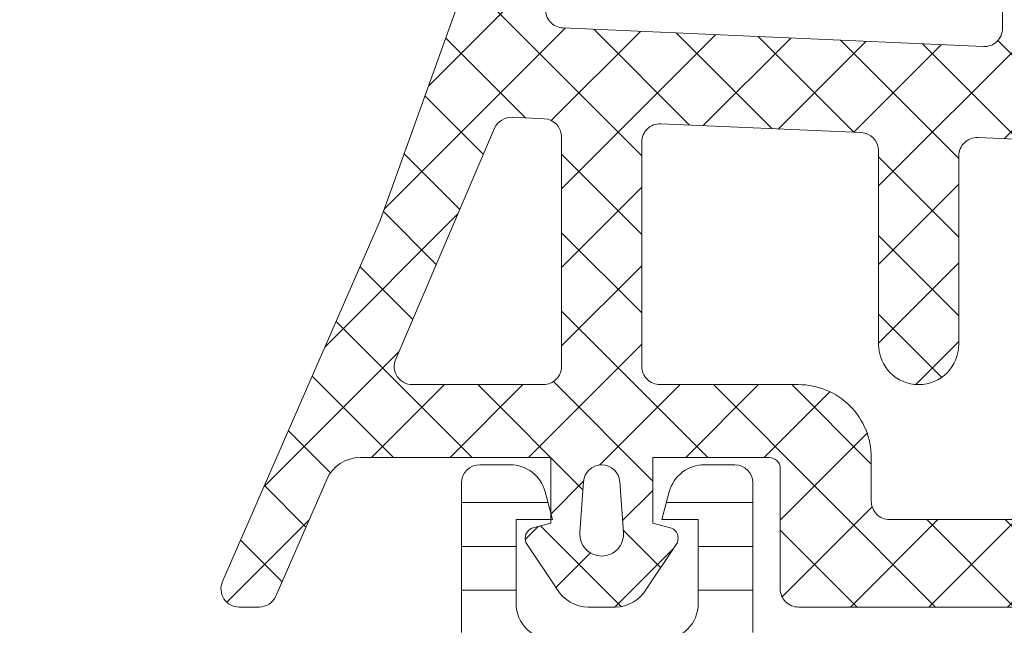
# Model space of a CAD drawing. Header units: millimetres. Extents: x 213386 to 459888, y 74252 to 208052.
# Tile 253 of 256: x 373054 to 373081, y 195668 to 195685. Entities that reach past the tile are written whole.
import ezdxf

# ---------------------------------------------------------------- set-up
doc = ezdxf.new("R2010")
doc.units = ezdxf.units.MM
doc.layers.get('Defpoints').update_dxf_attribs({"color": 255, "lineweight": 0})
doc.layers.add('FASÁDA DETAILNÍ', color=255, linetype='Continuous', lineweight=0)
doc.layers.add('NOVA', color=255, linetype='Continuous', lineweight=0)
doc.styles.add('CS-ROMANS', font='romans.shx', dxfattribs={"width": 0.75, "oblique": 5})
doc.dimstyles.new('A_KÓTA_50', dxfattribs={"dimtxt": 110, "dimasz": 2, "dimexe": 100, "dimexo": 1500, "dimgap": 40, "dimtad": 1, "dimrnd": 1, "dimdsep": 46, "dimtxsty": 'CS-ROMANS', "dimblk": 'KOT_CARA20', "dimcen": 45, "dimse1": 1, "dimse2": 1, "dimclrd": 256, "dimclre": 256, "dimclrt": 256, "dimadec": 0, "dimazin": 0, "dimtfac": 1, "dimtix": 1, "dimtmove": 2, "dimatfit": 3, "dimldrblk": 'OBLIQUE', "dimfxl": 100, "dimtolj": 1, "dimarcsym": 0})
pattern_1 = [(135, (0, 0), (-1.077630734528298, -1.077630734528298), []), (225, (0, 0), (1.077630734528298, -1.077630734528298), [])]

# ---------------------------------------------------------------- blocks, each defined once
blk = doc.blocks.new('A$C29162560')
at = {"layer": 'FASÁDA DETAILNÍ'}
h = blk.add_hatch(dxfattribs=at)
h.set_pattern_fill('ANSI37', color=256, scale=0.48, angle=90, style=0)
h.set_pattern_definition(pattern_1)
edge = h.paths.add_edge_path(flags=16)
edge.add_line((-906.2193588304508, -6260.164384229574), (-906.1196148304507, -6261.557238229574))
edge.add_arc((-906.7180817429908, -6261.600095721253), 0.5999995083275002, -90.00000835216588, 4.096080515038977, ccw=False)
edge.add_arc((-906.7180819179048, -6261.600095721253), 0.5999995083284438, 175.9039194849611, 270.0000083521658, ccw=False)
edge.add_line((-907.3165488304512, -6261.55723822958), (-907.2168048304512, -6260.16438422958))
edge.add_arc((-906.7180818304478, -6260.200098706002), 0.500000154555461, 4.096064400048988, 175.9039355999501, ccw=False)
edge = h.paths.add_edge_path(flags=16)
edge.add_arc((-908.3180784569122, -6257.000090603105), 0.4999996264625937, -90.00004280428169, 4.28042947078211e-05, ccw=False)
edge.add_line((-908.3180788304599, -6257.500090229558), (-911.9117638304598, -6257.500090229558))
edge.add_arc((-911.9117638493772, -6257.000089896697), 0.5000003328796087, 156.7819733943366, 270.0000021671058, ccw=False)
edge.add_line((-912.3712698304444, -6256.802974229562), (-909.6553918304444, -6250.471872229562))
edge.add_arc((-909.1958864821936, -6250.668988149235), 0.4999998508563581, 87.49988936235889, 156.7819182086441, ccw=False)
edge.add_line((-909.1740758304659, -6250.169464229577), (-908.2962688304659, -6250.207790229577))
edge.add_arc((-908.3180783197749, -6250.707313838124), 0.4999994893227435, -4.4856929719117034e-05, 87.50002088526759, ccw=False)
edge.add_line((-907.8180788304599, -6250.70731422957), (-907.8180788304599, -6257.000090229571))
edge = h.paths.add_edge_path(flags=16)
edge.add_line((-882.7641598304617, -6251.59192822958), (-878.6154898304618, -6260.488781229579))
edge.add_arc((-879.0686435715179, -6260.700090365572), 0.4999998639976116, -90.00002967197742, 25.000007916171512, ccw=False)
edge.add_line((-879.0686438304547, -6261.200090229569), (-888.4180788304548, -6261.200090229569))
edge.add_arc((-888.4180792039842, -6260.700090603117), 0.49999962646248, 179.9999571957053, 270.0000428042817, ccw=False)
edge.add_line((-888.9180788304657, -6260.700090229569), (-888.9180788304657, -6251.576167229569))
edge.add_arc((-888.4180787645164, -6251.576167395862), 0.5000000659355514, 87.49997275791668, 179.999980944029, ccw=False)
edge.add_line((-888.39626883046, -6251.076643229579), (-883.1955048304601, -6251.303713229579))
edge.add_arc((-883.2173145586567, -6251.803238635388), 0.500001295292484, 25.000091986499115, 87.50000252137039, ccw=False)
edge = h.paths.add_edge_path(flags=16)
edge.add_arc((-891.6180784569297, -6260.700090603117), 0.4999996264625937, -90.00004280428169, 4.28042947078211e-05, ccw=False)
edge.add_line((-891.6180788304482, -6261.200090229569), (-898.8180788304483, -6261.200090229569))
edge.add_arc((-898.8180792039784, -6260.700090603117), 0.49999962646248, 179.9999571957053, 270.0000428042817, ccw=False)
edge.add_line((-899.3180788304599, -6260.700090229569), (-899.3180788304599, -6259.50009022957))
edge.add_arc((-901.3180773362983, -6259.500088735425), 1.999998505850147, 359.9999571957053, 450.0000428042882)
edge.add_line((-901.3180788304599, -6257.500090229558), (-905.1180788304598, -6257.500090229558))
edge.add_arc((-905.1180792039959, -6257.000090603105), 0.49999962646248, 179.9999571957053, 270.0000428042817, ccw=False)
edge.add_line((-905.6180788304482, -6257.000090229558), (-905.6180788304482, -6250.847029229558))
edge.add_arc((-905.118078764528, -6250.847029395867), 0.5000000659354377, 87.49997275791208, 179.9999809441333, ccw=False)
edge.add_line((-905.0962688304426, -6250.347505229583), (-899.5962688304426, -6250.587640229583))
edge.add_arc((-899.6180783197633, -6251.087163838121), 0.4999994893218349, -4.4857033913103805e-05, 87.50002088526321, ccw=False)
edge.add_line((-899.1180788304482, -6251.087164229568), (-899.1180788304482, -6256.400090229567))
edge.add_arc((-898.0180788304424, -6256.400090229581), 1.100000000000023, 180, 360)
edge.add_line((-896.9180788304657, -6256.400090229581), (-896.9180788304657, -6251.226879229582))
edge.add_arc((-896.4180787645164, -6251.226879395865), 0.5000000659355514, 87.49997275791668, 179.999980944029, ccw=False)
edge.add_line((-896.39626883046, -6250.727355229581), (-891.5962688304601, -6250.93692822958))
edge.add_arc((-891.6180783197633, -6251.436451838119), 0.4999994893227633, -4.4857033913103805e-05, 87.50002088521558, ccw=False)
edge.add_line((-891.1180788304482, -6251.436452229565), (-891.1180788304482, -6260.700090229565))
edge = h.paths.add_edge_path()
edge.add_line((-876.4050258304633, -6259.313633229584), (-880.5028748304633, -6250.525767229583))
edge.add_ellipse((-883.2218001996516, -6251.793624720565), major_axis=(-3.000002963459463, 0), ratio=1, start_angle=205.0000306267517, end_angle=267.4999411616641)
edge.add_line((-883.0909388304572, -6248.796477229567), (-883.7398888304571, -6248.768143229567))
edge.add_ellipse((-883.718079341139, -6248.268619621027), major_axis=(-0.4999994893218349, 0), ratio=1, start_angle=-4.4857033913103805e-05, end_angle=87.50002088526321, ccw=False)
edge.add_line((-884.218078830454, -6248.268619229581), (-884.218078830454, -6247.300090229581))
edge.add_ellipse((-884.3180787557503, -6247.300090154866), major_axis=(-0.09999992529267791, 0), ratio=1, start_angle=179.9999571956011, end_angle=270.0000428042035)
edge.add_line((-884.3180788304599, -6247.200090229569), (-884.9180788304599, -6247.200090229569))
edge.add_ellipse((-884.9180789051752, -6247.300090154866), major_axis=(-0.09999992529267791, 0), ratio=1, start_angle=-90.00004280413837, end_angle=4.280439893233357e-05)
edge.add_line((-885.0180788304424, -6247.300090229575), (-885.0180788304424, -6248.203128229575))
edge.add_ellipse((-885.5180788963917, -6248.203128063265), major_axis=(-0.5000000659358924, 0), ratio=1, start_angle=87.49997275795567, end_angle=179.9999809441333, ccw=False)
edge.add_line((-885.539888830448, -6248.702652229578), (-894.4401828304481, -6248.308814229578))
edge.add_ellipse((-894.4180787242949, -6247.80930295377), major_axis=(-0.5000001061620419, 0), ratio=1, start_angle=-8.298705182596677e-05, end_angle=87.46623077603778, ccw=False)
edge.add_line((-894.9180788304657, -6247.80930222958), (-894.9180788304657, -6247.200090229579))
edge.add_ellipse((-895.0180787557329, -6247.20009015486), major_axis=(-0.09999992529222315, 0), ratio=1, start_angle=179.9999571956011, end_angle=270.000042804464)
edge.add_line((-895.0180788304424, -6247.100090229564), (-895.6180788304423, -6247.100090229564))
edge.add_ellipse((-895.6180789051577, -6247.20009015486), major_axis=(-0.09999992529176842, 0), ratio=1, start_angle=-90.00004280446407, end_angle=4.280439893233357e-05)
edge.add_line((-895.718078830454, -6247.200090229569), (-895.718078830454, -6247.72965222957))
edge.add_ellipse((-896.218079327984, -6247.729652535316), major_axis=(-0.5000004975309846, 0), ratio=1, start_angle=87.46630200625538, end_angle=180.0000350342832, ccw=False)
edge.add_line((-896.2401828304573, -6248.22916422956), (-907.7804078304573, -6247.718508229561))
edge.add_ellipse((-907.7585982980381, -6247.218983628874), major_axis=(-0.5000004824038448, 0), ratio=1, start_angle=-3.2170573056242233, end_angle=87.50002091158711, ccw=False)
edge.add_line((-908.2578108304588, -6247.190924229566), (-907.9692478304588, -6242.057181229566))
edge.add_ellipse((-907.5588298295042, -6242.172736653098), major_axis=(-0.4263754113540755, 0), ratio=1, start_angle=200.7589723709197, end_angle=344.275145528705, ccw=False)
edge.add_line((-907.1601348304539, -6242.021613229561), (-907.161374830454, -6242.25421622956))
edge.add_line((-907.1613748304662, -6242.254216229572), (-907.4595128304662, -6244.136795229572))
edge.add_line((-907.45951283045, -6244.13679522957), (-907.0590868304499, -6246.98608022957))
edge.add_ellipse((-906.762006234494, -6246.944329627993), major_axis=(-0.2999999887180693, 0), ratio=1, start_angle=7.999744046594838, end_angle=124.5977463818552)
edge.add_ellipse((-908.2951196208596, -6244.721758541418), major_axis=(-3.000047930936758, 0), ratio=1, start_angle=124.5976412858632, end_angle=198.0084245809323)
edge.add_line((-905.4420408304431, -6243.794273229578), (-906.0756168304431, -6241.539382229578))
edge.add_ellipse((-906.8508293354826, -6241.70031177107), major_axis=(-0.7917403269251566, 0), ratio=1, start_angle=191.7276897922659, end_angle=263.2016537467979)
edge.add_line((-906.7571068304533, -6240.914138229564), (-907.8153168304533, -6240.912917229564))
edge.add_ellipse((-907.6861925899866, -6242.092003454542), major_axis=(-1.186135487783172, 0), ratio=1, start_angle=276.249678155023, end_angle=341.3444235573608)
edge.add_line((-908.810006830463, -6241.712584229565), (-909.904339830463, -6244.953924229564))
edge.add_line((-909.9043398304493, -6244.953924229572), (-912.7941178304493, -6253.003719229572))
edge.add_line((-912.7941178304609, -6253.003719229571), (-917.1269268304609, -6262.901596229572))
edge.add_ellipse((-916.6679178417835, -6263.099866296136), major_axis=(-0.5000002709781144, 0), ratio=1, start_angle=-23.3620494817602, end_angle=89.93342362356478)
edge.add_line((-916.6684988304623, -6263.599866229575), (-916.1217978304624, -6263.600501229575))
edge.add_ellipse((-916.1212175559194, -6263.100501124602), major_axis=(-0.50000044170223, 0), ratio=1, start_angle=89.93350548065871, end_angle=156.0791754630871)
edge.add_line((-915.6641638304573, -6263.303238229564), (-914.2624078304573, -6260.099235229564))
edge.add_ellipse((-913.3462667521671, -6260.500089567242), major_axis=(-0.9999993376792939, 0), ratio=1, start_angle=269.99994718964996, end_angle=336.36838527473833, ccw=False)
edge.add_line((-913.3462658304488, -6259.500090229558), (-908.1183238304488, -6259.500090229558))
edge.add_line((-908.1183238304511, -6259.500090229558), (-908.1183148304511, -6261.299569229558))
edge.add_line((-908.1183148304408, -6261.299569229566), (-908.6331158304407, -6261.437511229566))
edge.add_ellipse((-908.5183505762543, -6261.714665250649), major_axis=(-0.2999756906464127, 0), ratio=1, start_angle=-67.50629973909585, end_angle=22.50356669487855)
edge.add_line((-908.7954848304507, -6261.829478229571), (-907.9463178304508, -6263.09960522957))
edge.add_ellipse((-907.0804536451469, -6262.599884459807), major_axis=(-0.9997207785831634, 0), ratio=1, start_angle=29.99076069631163, end_angle=90.00761184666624)
edge.add_line((-907.0803208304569, -6263.599605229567), (-906.3559598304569, -6263.599574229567))
edge.add_ellipse((-906.3561678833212, -6262.59983639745), major_axis=(-0.9997378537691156, 0), ratio=1, start_angle=90.01192367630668, end_angle=150.0086750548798)
edge.add_line((-905.4902938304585, -6263.099574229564), (-904.6411268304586, -6261.829478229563))
edge.add_ellipse((-904.9182743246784, -6261.714666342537), major_axis=(-0.2999875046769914, 0), ratio=1, start_angle=157.4975938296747, end_angle=247.5013961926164)
edge.add_line((-904.803480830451, -6261.437511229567), (-905.318296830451, -6261.299539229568))
edge.add_line((-905.3182968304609, -6261.299539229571), (-905.3183048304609, -6259.500090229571))
edge.add_line((-905.3183048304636, -6259.500090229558), (-902.1180778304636, -6259.500090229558))
edge.add_ellipse((-902.1180776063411, -6259.800090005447), major_axis=(-0.2999997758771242, 0), ratio=1, start_angle=179.9999571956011, end_angle=270.0000428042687, ccw=False)
edge.add_line((-901.8180778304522, -6259.800090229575), (-901.8180778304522, -6263.100086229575))
edge.add_ellipse((-901.3180782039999, -6263.10008660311), major_axis=(-0.4999996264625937, 0), ratio=1, start_angle=-4.280429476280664e-05, end_angle=90.00004280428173)
edge.add_line((-901.3180778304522, -6263.600086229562), (-874.4204558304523, -6263.600086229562))
edge.add_line((-874.4204558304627, -6263.600086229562), (-873.5253378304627, -6262.049694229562))
edge.add_ellipse((-873.9583503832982, -6261.799694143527), major_axis=(-0.4999999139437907, 0), ratio=1, start_angle=149.999982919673, end_angle=269.9999366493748)
edge.add_line((-873.9583498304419, -6261.299694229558), (-873.9583498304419, -6259.602323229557))
edge.add_line((-873.9583498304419, -6259.60232322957), (-875.9518718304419, -6259.60232322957))
edge.add_ellipse((-875.951872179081, -6259.102322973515), major_axis=(-0.5000002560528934, 0), ratio=1, start_angle=25.0001285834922, end_angle=90.00003995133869, ccw=False)
h = blk.add_hatch(dxfattribs=at)
h.set_pattern_fill('ANSI37', color=256, scale=0.48, angle=90, style=0)
h.set_pattern_definition(pattern_1)
edge = h.paths.add_edge_path(flags=16)
edge.add_line((-906.2193588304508, -6260.164384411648), (-906.1196148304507, -6261.557238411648))
edge.add_arc((-906.7180817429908, -6261.600095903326), 0.5999995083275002, -90.00000835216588, 4.096080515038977, ccw=False)
edge.add_arc((-906.7180819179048, -6261.600095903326), 0.5999995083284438, 175.9039194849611, 270.0000083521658, ccw=False)
edge.add_line((-907.3165488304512, -6261.557238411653), (-907.2168048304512, -6260.164384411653))
edge.add_arc((-906.7180818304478, -6260.200098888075), 0.500000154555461, 4.096064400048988, 175.9039355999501, ccw=False)
edge = h.paths.add_edge_path(flags=16)
edge.add_arc((-908.3180784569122, -6257.000090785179), 0.4999996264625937, -90.00004280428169, 4.28042947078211e-05, ccw=False)
edge.add_line((-908.3180788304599, -6257.500090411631), (-911.9117638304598, -6257.500090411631))
edge.add_arc((-911.9117638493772, -6257.000090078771), 0.5000003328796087, 156.7819733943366, 270.0000021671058, ccw=False)
edge.add_line((-912.3712698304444, -6256.802974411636), (-909.6553918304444, -6250.471872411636))
edge.add_arc((-909.1958864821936, -6250.668988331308), 0.4999998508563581, 87.49988936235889, 156.7819182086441, ccw=False)
edge.add_line((-909.1740758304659, -6250.169464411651), (-908.2962688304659, -6250.20779041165))
edge.add_arc((-908.3180783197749, -6250.707314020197), 0.4999994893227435, -4.4856929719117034e-05, 87.50002088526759, ccw=False)
edge.add_line((-907.8180788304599, -6250.707314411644), (-907.8180788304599, -6257.000090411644))
edge = h.paths.add_edge_path(flags=16)
edge.add_line((-882.7641598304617, -6251.591928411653), (-878.6154898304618, -6260.488781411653))
edge.add_arc((-879.0686435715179, -6260.700090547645), 0.4999998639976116, -90.00002967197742, 25.000007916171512, ccw=False)
edge.add_line((-879.0686438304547, -6261.200090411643), (-888.4180788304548, -6261.200090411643))
edge.add_arc((-888.4180792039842, -6260.700090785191), 0.49999962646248, 179.9999571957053, 270.0000428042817, ccw=False)
edge.add_line((-888.9180788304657, -6260.700090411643), (-888.9180788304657, -6251.576167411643))
edge.add_arc((-888.4180787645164, -6251.576167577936), 0.5000000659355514, 87.49997275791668, 179.999980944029, ccw=False)
edge.add_line((-888.39626883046, -6251.076643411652), (-883.1955048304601, -6251.303713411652))
edge.add_arc((-883.2173145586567, -6251.803238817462), 0.500001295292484, 25.000091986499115, 87.50000252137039, ccw=False)
edge = h.paths.add_edge_path(flags=16)
edge.add_arc((-891.6180784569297, -6260.700090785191), 0.4999996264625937, -90.00004280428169, 4.28042947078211e-05, ccw=False)
edge.add_line((-891.6180788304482, -6261.200090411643), (-898.8180788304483, -6261.200090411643))
edge.add_arc((-898.8180792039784, -6260.700090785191), 0.49999962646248, 179.9999571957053, 270.0000428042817, ccw=False)
edge.add_line((-899.3180788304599, -6260.700090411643), (-899.3180788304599, -6259.500090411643))
edge.add_arc((-901.3180773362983, -6259.500088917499), 1.999998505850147, 359.9999571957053, 450.0000428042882)
edge.add_line((-901.3180788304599, -6257.500090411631), (-905.1180788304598, -6257.500090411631))
edge.add_arc((-905.1180792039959, -6257.000090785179), 0.49999962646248, 179.9999571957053, 270.0000428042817, ccw=False)
edge.add_line((-905.6180788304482, -6257.000090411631), (-905.6180788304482, -6250.847029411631))
edge.add_arc((-905.118078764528, -6250.847029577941), 0.5000000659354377, 87.49997275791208, 179.9999809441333, ccw=False)
edge.add_line((-905.0962688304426, -6250.347505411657), (-899.5962688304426, -6250.587640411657))
edge.add_arc((-899.6180783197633, -6251.087164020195), 0.4999994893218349, -4.4857033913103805e-05, 87.50002088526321, ccw=False)
edge.add_line((-899.1180788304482, -6251.087164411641), (-899.1180788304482, -6256.400090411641))
edge.add_arc((-898.0180788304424, -6256.400090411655), 1.100000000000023, 180, 360)
edge.add_line((-896.9180788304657, -6256.400090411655), (-896.9180788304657, -6251.226879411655))
edge.add_arc((-896.4180787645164, -6251.226879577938), 0.5000000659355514, 87.49997275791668, 179.999980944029, ccw=False)
edge.add_line((-896.39626883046, -6250.727355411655), (-891.5962688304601, -6250.936928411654))
edge.add_arc((-891.6180783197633, -6251.436452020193), 0.4999994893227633, -4.4857033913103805e-05, 87.50002088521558, ccw=False)
edge.add_line((-891.1180788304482, -6251.436452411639), (-891.1180788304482, -6260.700090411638))
edge = h.paths.add_edge_path()
edge.add_line((-876.4050258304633, -6259.313633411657), (-880.5028748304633, -6250.525767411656))
edge.add_ellipse((-883.2218001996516, -6251.793624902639), major_axis=(-3.000002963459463, 0), ratio=1, start_angle=205.0000306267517, end_angle=267.4999411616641)
edge.add_line((-883.0909388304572, -6248.796477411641), (-883.7398888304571, -6248.76814341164))
edge.add_ellipse((-883.718079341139, -6248.268619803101), major_axis=(-0.4999994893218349, 0), ratio=1, start_angle=-4.4857033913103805e-05, end_angle=87.50002088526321, ccw=False)
edge.add_line((-884.218078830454, -6248.268619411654), (-884.218078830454, -6247.300090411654))
edge.add_ellipse((-884.3180787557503, -6247.300090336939), major_axis=(-0.09999992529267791, 0), ratio=1, start_angle=179.9999571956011, end_angle=270.0000428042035)
edge.add_line((-884.3180788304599, -6247.200090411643), (-884.9180788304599, -6247.200090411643))
edge.add_ellipse((-884.9180789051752, -6247.300090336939), major_axis=(-0.09999992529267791, 0), ratio=1, start_angle=-90.00004280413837, end_angle=4.280439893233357e-05)
edge.add_line((-885.0180788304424, -6247.300090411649), (-885.0180788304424, -6248.203128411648))
edge.add_ellipse((-885.5180788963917, -6248.203128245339), major_axis=(-0.5000000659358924, 0), ratio=1, start_angle=87.49997275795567, end_angle=179.9999809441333, ccw=False)
edge.add_line((-885.539888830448, -6248.702652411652), (-894.4401828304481, -6248.308814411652))
edge.add_ellipse((-894.4180787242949, -6247.809303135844), major_axis=(-0.5000001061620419, 0), ratio=1, start_angle=-8.298705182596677e-05, end_angle=87.46623077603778, ccw=False)
edge.add_line((-894.9180788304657, -6247.809302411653), (-894.9180788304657, -6247.200090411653))
edge.add_ellipse((-895.0180787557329, -6247.200090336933), major_axis=(-0.09999992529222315, 0), ratio=1, start_angle=179.9999571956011, end_angle=270.000042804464)
edge.add_line((-895.0180788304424, -6247.100090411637), (-895.6180788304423, -6247.100090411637))
edge.add_ellipse((-895.6180789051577, -6247.200090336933), major_axis=(-0.09999992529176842, 0), ratio=1, start_angle=-90.00004280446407, end_angle=4.280439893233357e-05)
edge.add_line((-895.718078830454, -6247.200090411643), (-895.718078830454, -6247.729652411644))
edge.add_ellipse((-896.218079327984, -6247.729652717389), major_axis=(-0.5000004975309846, 0), ratio=1, start_angle=87.46630200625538, end_angle=180.0000350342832, ccw=False)
edge.add_line((-896.2401828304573, -6248.229164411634), (-907.7804078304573, -6247.718508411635))
edge.add_ellipse((-907.7585982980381, -6247.218983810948), major_axis=(-0.5000004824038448, 0), ratio=1, start_angle=-3.2170573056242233, end_angle=87.50002091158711, ccw=False)
edge.add_line((-908.2578108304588, -6247.19092441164), (-907.9692478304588, -6242.057181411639))
edge.add_ellipse((-907.5588298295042, -6242.172736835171), major_axis=(-0.4263754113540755, 0), ratio=1, start_angle=200.7589723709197, end_angle=344.275145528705, ccw=False)
edge.add_line((-907.1601348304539, -6242.021613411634), (-907.161374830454, -6242.254216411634))
edge.add_line((-907.1613748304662, -6242.254216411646), (-907.4595128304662, -6244.136795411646))
edge.add_line((-907.45951283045, -6244.136795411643), (-907.0590868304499, -6246.986080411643))
edge.add_ellipse((-906.762006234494, -6246.944329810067), major_axis=(-0.2999999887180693, 0), ratio=1, start_angle=7.999744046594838, end_angle=124.5977463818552)
edge.add_ellipse((-908.2951196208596, -6244.721758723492), major_axis=(-3.000047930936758, 0), ratio=1, start_angle=124.5976412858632, end_angle=198.0084245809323)
edge.add_line((-905.4420408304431, -6243.794273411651), (-906.0756168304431, -6241.539382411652))
edge.add_ellipse((-906.8508293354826, -6241.700311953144), major_axis=(-0.7917403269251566, 0), ratio=1, start_angle=191.7276897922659, end_angle=263.2016537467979)
edge.add_line((-906.7571068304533, -6240.914138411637), (-907.8153168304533, -6240.912917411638))
edge.add_ellipse((-907.6861925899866, -6242.092003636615), major_axis=(-1.186135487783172, 0), ratio=1, start_angle=276.249678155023, end_angle=341.3444235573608)
edge.add_line((-908.810006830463, -6241.712584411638), (-909.904339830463, -6244.953924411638))
edge.add_line((-909.9043398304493, -6244.953924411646), (-912.7941178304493, -6253.003719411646))
edge.add_line((-912.7941178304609, -6253.003719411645), (-917.1269268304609, -6262.901596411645))
edge.add_ellipse((-916.6679178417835, -6263.099866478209), major_axis=(-0.5000002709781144, 0), ratio=1, start_angle=-23.3620494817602, end_angle=89.93342362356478)
edge.add_line((-916.6684988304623, -6263.599866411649), (-916.1217978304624, -6263.600501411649))
edge.add_ellipse((-916.1212175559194, -6263.100501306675), major_axis=(-0.50000044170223, 0), ratio=1, start_angle=89.93350548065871, end_angle=156.0791754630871)
edge.add_line((-915.6641638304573, -6263.303238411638), (-914.2624078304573, -6260.099235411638))
edge.add_ellipse((-913.3462667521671, -6260.500089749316), major_axis=(-0.9999993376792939, 0), ratio=1, start_angle=269.99994718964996, end_angle=336.36838527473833, ccw=False)
edge.add_line((-913.3462658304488, -6259.500090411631), (-908.1183238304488, -6259.500090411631))
edge.add_line((-908.1183238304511, -6259.500090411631), (-908.1183148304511, -6261.299569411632))
edge.add_line((-908.1183148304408, -6261.29956941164), (-908.6331158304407, -6261.437511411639))
edge.add_ellipse((-908.5183505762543, -6261.714665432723), major_axis=(-0.2999756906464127, 0), ratio=1, start_angle=-67.50629973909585, end_angle=22.50356669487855)
edge.add_line((-908.7954848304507, -6261.829478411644), (-907.9463178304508, -6263.099605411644))
edge.add_ellipse((-907.0804536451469, -6262.599884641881), major_axis=(-0.9997207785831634, 0), ratio=1, start_angle=29.99076069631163, end_angle=90.00761184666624)
edge.add_line((-907.0803208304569, -6263.59960541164), (-906.3559598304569, -6263.599574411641))
edge.add_ellipse((-906.3561678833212, -6262.599836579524), major_axis=(-0.9997378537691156, 0), ratio=1, start_angle=90.01192367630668, end_angle=150.0086750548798)
edge.add_line((-905.4902938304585, -6263.099574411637), (-904.6411268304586, -6261.829478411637))
edge.add_ellipse((-904.9182743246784, -6261.714666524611), major_axis=(-0.2999875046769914, 0), ratio=1, start_angle=157.4975938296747, end_angle=247.5013961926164)
edge.add_line((-904.803480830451, -6261.437511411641), (-905.318296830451, -6261.299539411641))
edge.add_line((-905.3182968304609, -6261.299539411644), (-905.3183048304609, -6259.500090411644))
edge.add_line((-905.3183048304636, -6259.500090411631), (-902.1180778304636, -6259.500090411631))
edge.add_ellipse((-902.1180776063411, -6259.80009018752), major_axis=(-0.2999997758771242, 0), ratio=1, start_angle=179.9999571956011, end_angle=270.0000428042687, ccw=False)
edge.add_line((-901.8180778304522, -6259.800090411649), (-901.8180778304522, -6263.100086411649))
edge.add_ellipse((-901.3180782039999, -6263.100086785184), major_axis=(-0.4999996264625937, 0), ratio=1, start_angle=-4.280429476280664e-05, end_angle=90.00004280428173)
edge.add_line((-901.3180778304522, -6263.600086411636), (-874.4204558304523, -6263.600086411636))
edge.add_line((-874.4204558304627, -6263.600086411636), (-873.5253378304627, -6262.049694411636))
edge.add_ellipse((-873.9583503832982, -6261.7996943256), major_axis=(-0.4999999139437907, 0), ratio=1, start_angle=149.999982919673, end_angle=269.9999366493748)
edge.add_line((-873.9583498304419, -6261.299694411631), (-873.9583498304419, -6259.602323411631))
edge.add_line((-873.9583498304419, -6259.602323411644), (-875.9518718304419, -6259.602323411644))
edge.add_ellipse((-875.951872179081, -6259.102323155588), major_axis=(-0.5000002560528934, 0), ratio=1, start_angle=25.0001285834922, end_angle=90.00003995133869, ccw=False)
h = blk.add_hatch(dxfattribs=at)
h.set_pattern_fill('LINIE', color=256, scale=1.2, angle=-1.272221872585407e-14, style=0)
h.set_pattern_definition([(360, (-915.9426948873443, -6283.783052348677), (2.939128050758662e-16, 1.2), [])])
edge = h.paths.add_edge_path()
edge.add_arc((-912.4079985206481, -6265.809279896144), 0.3000000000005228, 269.9979247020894, 359.9979247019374)
edge.add_line((-912.1079985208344, -6265.80929076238), (-912.1079698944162, -6264.998959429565))
edge.add_arc((-911.6079725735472, -6264.998974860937), 0.4999973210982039, 89.99761772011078, 179.9982316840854, ccw=False)
edge.add_line((-911.6079517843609, -6264.498977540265), (-910.7668795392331, -6264.497656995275))
edge.add_arc((-910.7668795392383, -6264.297656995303), 0.1999999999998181, 269.9999999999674, 360)
edge.add_line((-910.5668795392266, -6264.297656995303), (-910.5668795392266, -6260.197656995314))
edge.add_arc((-910.0668795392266, -6260.197656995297), 0.5, 90, 180, ccw=False)
edge.add_line((-910.0668795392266, -6259.697656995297), (-909.2361303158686, -6259.697656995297))
edge.add_arc((-909.2361303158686, -6260.697656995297), 1, 15.000000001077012, 89.99999999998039, ccw=False)
edge.add_line((-908.270204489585, -6260.438837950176), (-908.0668795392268, -6261.197656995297))
edge.add_line((-908.0668795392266, -6261.197656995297), (-909.0668795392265, -6261.197656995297))
edge.add_line((-909.0668795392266, -6261.197656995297), (-909.0668795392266, -6263.497656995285))
edge.add_arc((-908.0627530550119, -6263.495947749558), 1.004127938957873, 180.0975300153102, 269.7659122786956)
edge.add_line((-908.066855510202, -6264.500067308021), (-905.0669771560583, -6264.500067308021))
edge.add_arc((-905.0710055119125, -6263.495947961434), 1.004127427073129, 270.2298596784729, 359.9024820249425)
edge.add_line((-904.0668795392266, -6263.497656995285), (-904.0668795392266, -6261.197656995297))
edge.add_line((-904.0668795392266, -6261.197656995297), (-905.0668795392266, -6261.197656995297))
edge.add_line((-905.0668795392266, -6261.197656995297), (-904.8635545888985, -6260.438837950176))
edge.add_arc((-903.8976287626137, -6260.697656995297), 0.999999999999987, 90, 164.9999999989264, ccw=False)
edge.add_line((-903.8976287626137, -6259.697656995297), (-903.0668795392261, -6259.697656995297))
edge.add_arc((-903.0668795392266, -6260.197656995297), 0.5, 0, 90, ccw=False)
edge.add_line((-902.5668795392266, -6260.197656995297), (-902.5668795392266, -6264.297656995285))
edge.add_arc((-902.3627064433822, -6264.295928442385), 0.2041804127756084, 180.4850610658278, 268.8441310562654)
edge.add_line((-902.3668252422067, -6264.500067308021), (-876.5254584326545, -6264.50009022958))
edge.add_arc((-876.5254738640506, -6265.000087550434), 0.4999973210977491, -0.002382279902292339, 89.9982316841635, ccw=False)
edge.add_line((-876.0254765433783, -6265.000108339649), (-876.0255051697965, -6265.810439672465))
edge.add_arc((-875.7255051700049, -6265.810450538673), 0.2999999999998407, 179.9979247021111, 269.9979247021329)
edge.add_line((-875.7255160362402, -6266.110450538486), (-873.3255176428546, -6266.110205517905))
edge.add_arc((-873.3255331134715, -6266.610201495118), 0.4999959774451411, -0.002377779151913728, 89.99822718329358, ccw=False)
edge.add_line((-872.8255371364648, -6266.610222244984), (-872.8256637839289, -6270.08676374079))
edge.add_arc((-873.8154767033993, -6269.944417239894), 0.9999960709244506, 237.270908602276, 351.8163166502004, ccw=False)
edge.add_line((-874.3561420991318, -6270.785650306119), (-876.6397511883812, -6269.467097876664))
edge.add_arc((-876.8897668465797, -6269.900101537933), 0.4999999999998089, 59.99792810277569, 89.9978647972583)
edge.add_line((-876.8897482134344, -6269.400101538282), (-911.2440169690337, -6269.39901522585))
edge.add_arc((-911.2440345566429, -6269.899015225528), 0.5000000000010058, 89.99798460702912, 119.9979213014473)
edge.add_line((-911.4940188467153, -6269.465993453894), (-913.7777234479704, -6270.784380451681))
edge.add_arc((-914.3183279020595, -6269.943108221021), 0.9999960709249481, 188.1795327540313, 302.7249408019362, ccw=False)
edge.add_line((-915.3081511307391, -6270.085383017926), (-915.3080244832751, -6266.60884152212))
edge.add_arc((-914.808028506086, -6266.608856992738), 0.4999959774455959, 89.9976222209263, 179.9982271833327, ccw=False)
edge.add_line((-914.808007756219, -6266.108861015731), (-912.4080093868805, -6266.109279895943))
edge = h.paths.add_edge_path(flags=16)
edge.add_line((-888.2168857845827, -6266.299555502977), (-888.2168857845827, -6267.59954960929))
edge.add_arc((-887.7168894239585, -6267.599553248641), 0.4999963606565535, 179.9995829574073, 270.0004170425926)
edge.add_line((-887.7168857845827, -6268.099549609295), (-878.8668918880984, -6268.099549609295))
edge.add_arc((-878.86688824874, -6267.599553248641), 0.4999963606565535, 269.9995829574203, 360.0004170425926)
edge.add_line((-878.3668918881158, -6267.599549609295), (-878.3668918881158, -6266.299555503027))
edge.add_arc((-878.8668918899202, -6266.299538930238), 0.5000000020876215, 359.9981008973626, 449.9999997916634)
edge.add_line((-878.8668918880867, -6265.799538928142), (-887.7168857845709, -6265.799538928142))
edge.add_arc((-887.71688578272, -6266.299538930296), 0.5000000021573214, 90.00000021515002, 180.0018990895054)
edge = h.paths.add_edge_path(flags=16)
edge.add_arc((-898.4168918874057, -6266.299538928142), 0.5, 89.99999999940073, 180)
edge.add_line((-898.9168918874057, -6266.299538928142), (-898.9168918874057, -6267.599549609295))
edge.add_arc((-898.4168918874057, -6267.599549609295), 0.5, 180, 270.0000000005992)
edge.add_line((-898.4168918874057, -6268.099549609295), (-889.71688578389, -6268.099549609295))
edge.add_arc((-889.7168857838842, -6267.599549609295), 0.5, 270.0000000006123, 359.9999999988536)
edge.add_line((-889.2168857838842, -6267.599549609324), (-889.2168857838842, -6266.299538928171))
edge.add_arc((-889.7168857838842, -6266.299538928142), 0.4999999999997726, 359.9999999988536, 449.9999999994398)
edge.add_line((-889.7168857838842, -6265.799538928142), (-898.4168918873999, -6265.799538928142))
edge = h.paths.add_edge_path(flags=16)
edge.add_arc((-900.416888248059, -6267.59955324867), 0.4999963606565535, 269.9995829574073, 360.0004170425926)
edge.add_line((-899.9168918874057, -6267.599549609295), (-899.9168918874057, -6266.299555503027))
edge.add_arc((-900.4168918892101, -6266.299538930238), 0.5000000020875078, 359.9981008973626, 449.9999997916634)
edge.add_line((-900.4168918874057, -6265.799538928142), (-909.266901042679, -6265.799538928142))
edge.add_arc((-909.2669010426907, -6266.299523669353), 0.4999847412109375, 89.99999999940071, 180)
edge.add_line((-909.7668857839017, -6266.299523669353), (-909.7668857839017, -6267.599534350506))
edge.add_arc((-909.2668705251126, -6267.599534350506), 0.5000152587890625, 180, 270.0000000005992)
edge.add_line((-909.2668705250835, -6268.099549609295), (-900.4168918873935, -6268.099549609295))
at = {"layer": 'FASÁDA DETAILNÍ', "extrusion": (0, 0, -1)}
for points in [[(895.718078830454, -6247.200090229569), (895.718078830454, -6247.72965222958), (895.718078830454, -6247.72965222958, 0.427226), (896.2401828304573, -6248.22916422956), (907.7804078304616, -6247.718508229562), (907.7804078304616, -6247.718508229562, 0.417884), (908.2578108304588, -6247.190924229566)], [(909.9043398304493, -6244.953924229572), (912.7941178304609, -6253.003719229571), (917.1269268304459, -6262.901596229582), (917.1269268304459, -6262.901596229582, -0.538982), (916.6684988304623, -6263.599866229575), (916.1217978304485, -6263.600501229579), (916.1217978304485, -6263.600501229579, -0.296905), (915.6641638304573, -6263.303238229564), (914.2624078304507, -6260.099235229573), (914.2624078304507, -6260.099235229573, 0.297963), (913.3462658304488, -6259.500090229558), (908.1183238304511, -6259.500090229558), (908.1183148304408, -6261.299569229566), (908.6331158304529, -6261.437511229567), (908.6331158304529, -6261.437511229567, -0.414264), (908.7954848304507, -6261.829478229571), (907.9463178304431, -6263.099605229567), (907.9463178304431, -6263.099605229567, -0.268028), (907.0803208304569, -6263.599605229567), (906.3559598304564, -6263.599574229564), (906.3559598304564, -6263.599574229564, -0.267934), (905.4902938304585, -6263.099574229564), (904.641126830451, -6261.829478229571), (904.641126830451, -6261.829478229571, -0.414233), (904.803480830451, -6261.437511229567), (905.3182968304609, -6261.299539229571), (905.3183048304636, -6259.500090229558), (902.1180778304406, -6259.500090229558), (902.1180778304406, -6259.500090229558, 0.414214), (901.8180778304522, -6259.800090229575), (901.8180778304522, -6263.100086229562), (901.8180778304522, -6263.100086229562, -0.414214), (901.3180778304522, -6263.600086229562), (874.4204558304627, -6263.600086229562)], [(895.718078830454, -6247.200090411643), (895.718078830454, -6247.729652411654), (895.718078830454, -6247.729652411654, 0.427226), (896.2401828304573, -6248.229164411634), (907.7804078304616, -6247.718508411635), (907.7804078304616, -6247.718508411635, 0.417884), (908.2578108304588, -6247.19092441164)], [(909.9043398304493, -6244.953924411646), (912.7941178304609, -6253.003719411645), (917.1269268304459, -6262.901596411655), (917.1269268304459, -6262.901596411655, -0.538982), (916.6684988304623, -6263.599866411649), (916.1217978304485, -6263.600501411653), (916.1217978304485, -6263.600501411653, -0.296905), (915.6641638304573, -6263.303238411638), (914.2624078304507, -6260.099235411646), (914.2624078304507, -6260.099235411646, 0.297963), (913.3462658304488, -6259.500090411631), (908.1183238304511, -6259.500090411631), (908.1183148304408, -6261.29956941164), (908.6331158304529, -6261.437511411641), (908.6331158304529, -6261.437511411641, -0.414264), (908.7954848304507, -6261.829478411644), (907.9463178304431, -6263.09960541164), (907.9463178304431, -6263.09960541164, -0.268028), (907.0803208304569, -6263.59960541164), (906.3559598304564, -6263.599574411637), (906.3559598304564, -6263.599574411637, -0.267934), (905.4902938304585, -6263.099574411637), (904.641126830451, -6261.829478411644), (904.641126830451, -6261.829478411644, -0.414233), (904.803480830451, -6261.437511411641), (905.3182968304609, -6261.299539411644), (905.3183048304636, -6259.500090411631), (902.1180778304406, -6259.500090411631), (902.1180778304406, -6259.500090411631, 0.414214), (901.8180778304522, -6259.800090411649), (901.8180778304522, -6263.100086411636), (901.8180778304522, -6263.100086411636, -0.414214), (901.3180778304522, -6263.600086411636), (874.4204558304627, -6263.600086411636)]]:
    blk.add_lwpolyline(points, format="xyb", dxfattribs=at)
at = {"layer": 'FASÁDA DETAILNÍ'}
for points in [[(-907.8180788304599, -6257.000090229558, -0.414214), (-908.3180788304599, -6257.500090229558), (-911.9117638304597, -6257.500090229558), (-911.9117638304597, -6257.500090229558, -0.538546), (-912.3712698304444, -6256.802974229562), (-909.6553918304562, -6250.471872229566), (-909.6553918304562, -6250.471872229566, -0.311858), (-909.1740758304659, -6250.169464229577), (-908.2962688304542, -6250.207790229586), (-908.2962688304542, -6250.207790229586, -0.401491), (-907.8180788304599, -6250.70731422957), (-907.8180788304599, -6257.000090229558)], [(-907.8180788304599, -6257.000090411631, -0.414214), (-908.3180788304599, -6257.500090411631), (-911.9117638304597, -6257.500090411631), (-911.9117638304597, -6257.500090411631, -0.538546), (-912.3712698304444, -6256.802974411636), (-909.6553918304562, -6250.471872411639), (-909.6553918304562, -6250.471872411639, -0.311858), (-909.1740758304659, -6250.169464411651), (-908.2962688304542, -6250.20779041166), (-908.2962688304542, -6250.20779041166, -0.401491), (-907.8180788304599, -6250.707314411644), (-907.8180788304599, -6257.000090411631)], [(-906.2193588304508, -6260.164384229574), (-906.1196148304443, -6261.55723822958), (-906.1196148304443, -6261.55723822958, -0.435311), (-906.7180818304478, -6262.200095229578, -0.435311), (-907.3165488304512, -6261.55723822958), (-907.2168048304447, -6260.164384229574), (-907.2168048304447, -6260.164384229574, -0.930949), (-906.2193588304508, -6260.164384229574)], [(-906.2193588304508, -6260.164384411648), (-906.1196148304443, -6261.557238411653), (-906.1196148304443, -6261.557238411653, -0.435311), (-906.7180818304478, -6262.200095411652, -0.435311), (-907.3165488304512, -6261.557238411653), (-907.2168048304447, -6260.164384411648), (-907.2168048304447, -6260.164384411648, -0.930949), (-906.2193588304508, -6260.164384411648)]]:
    blk.add_lwpolyline(points, format="xyb", close=True, dxfattribs=at)
for points in [[(-891.6180788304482, -6261.200090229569), (-898.8180788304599, -6261.200090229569), (-898.8180788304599, -6261.200090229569, -0.414214), (-899.3180788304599, -6260.700090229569), (-899.3180788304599, -6259.500090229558), (-899.3180788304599, -6259.500090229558, 0.414214), (-901.3180788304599, -6257.500090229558), (-905.1180788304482, -6257.500090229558), (-905.1180788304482, -6257.500090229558, -0.414214), (-905.6180788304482, -6257.000090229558), (-905.6180788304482, -6250.847029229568), (-905.6180788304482, -6250.847029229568, -0.427052), (-905.0962688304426, -6250.347505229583), (-899.5962688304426, -6250.587640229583), (-899.5962688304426, -6250.587640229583, -0.401491), (-899.1180788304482, -6251.087164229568), (-899.1180788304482, -6256.400090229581), (-899.1180788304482, -6256.400090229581, 1), (-896.9180788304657, -6256.400090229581), (-896.9180788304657, -6251.226879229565), (-896.9180788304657, -6251.226879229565, -0.427052), (-896.39626883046, -6250.727355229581), (-891.5962688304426, -6250.936928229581)], [(-891.6180788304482, -6261.200090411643), (-898.8180788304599, -6261.200090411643), (-898.8180788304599, -6261.200090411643, -0.414214), (-899.3180788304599, -6260.700090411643), (-899.3180788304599, -6259.500090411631), (-899.3180788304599, -6259.500090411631, 0.414214), (-901.3180788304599, -6257.500090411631), (-905.1180788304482, -6257.500090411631), (-905.1180788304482, -6257.500090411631, -0.414214), (-905.6180788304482, -6257.000090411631), (-905.6180788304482, -6250.847029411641), (-905.6180788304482, -6250.847029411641, -0.427052), (-905.0962688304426, -6250.347505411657), (-899.5962688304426, -6250.587640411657), (-899.5962688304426, -6250.587640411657, -0.401491), (-899.1180788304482, -6251.087164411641), (-899.1180788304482, -6256.400090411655), (-899.1180788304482, -6256.400090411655, 1), (-896.9180788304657, -6256.400090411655), (-896.9180788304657, -6251.226879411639), (-896.9180788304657, -6251.226879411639, -0.427052), (-896.39626883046, -6250.727355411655), (-891.5962688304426, -6250.936928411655)], [(-910.5668795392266, -6264.297656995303), (-910.5668795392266, -6260.197656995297, -0.414213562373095), (-910.0668795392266, -6259.697656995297), (-909.2361303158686, -6259.697656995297, -0.3394542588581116), (-908.270204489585, -6260.438837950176), (-908.0668795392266, -6261.197656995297), (-909.0668795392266, -6261.197656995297), (-909.0668795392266, -6263.497656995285, 0.4125193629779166), (-908.066855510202, -6264.500067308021)], [(-905.0669771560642, -6264.500067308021, 0.4125410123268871), (-904.0668795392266, -6263.497656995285), (-904.0668795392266, -6261.197656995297), (-905.0668795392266, -6261.197656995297), (-904.8635545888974, -6260.438837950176, -0.3394542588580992), (-903.8976287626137, -6259.697656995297), (-903.0668795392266, -6259.697656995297, -0.414213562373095), (-902.5668795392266, -6260.197656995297), (-902.5668795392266, -6264.297656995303, 0.4058498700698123)]]:
    blk.add_lwpolyline(points, format="xyb", dxfattribs=at)
blk = doc.blocks.new('KOT_CARA20')
for p, q in [((0, 20), (0, -20)), ((0, 1.77635683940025e-15), (14.14213562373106, 14.14213562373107)), ((0, 1.77635683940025e-15), (-14.14213562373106, -14.14213562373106))]:
    blk.add_line(p, q)
blk = doc.blocks.new('*D3950')
at = {"lineweight": -2, "transparency": 16777216}
blk.add_line((373745.5484535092, 181384.1544280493), (373745.5484535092, 202680.1544280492), dxfattribs=at)
at = {"layer": 'Defpoints', "color": 0, "transparency": 16777216}
for p in [(373428.8610481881, 202682.1544280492), (373745.5484535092, 202682.1544280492), (373010.8245114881, 181382.1544280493)]:
    blk.add_point(p, dxfattribs=at)
at = {"lineweight": -2, "transparency": 16777216, "xscale": 2, "yscale": 2, "zscale": 2}
for p, rotation in [((373745.5484535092, 202682.1544280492), 90), ((373745.5484535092, 181382.1544280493), 270)]:
    blk.add_blockref('KOT_CARA20', p, dxfattribs=dict(at, rotation=rotation))
at = {"transparency": 16777216, "insert": (373643.048453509, 192725.8304927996), "char_height": 110, "attachment_point": 5, "rotation": 90, "style": 'CS-ROMANS'}
blk.add_mtext('\\A1;21300', dxfattribs=at)
blk = doc.blocks.new('_OBLIQUE')
at = {"color": 0, "linetype": 'ByBlock', "ltscale": 15}
blk.add_line((-0.5, -0.5), (0.5, 0.5), dxfattribs=at)

msp = doc.modelspace()

# ---------------------------------------------------------------- block references
at = {"layer": 'NOVA'}
msp.add_blockref('A$C29162560', (373976.6382373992, 201932.1544280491), dxfattribs=at)

# ---------------------------------------------------------------- dimensions: what is measured, and where the dimension line sits
dim = msp.add_linear_dim(base=(373745.5484535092, 202682.1544280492), p1=(373010.824511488, 181382.1544280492), p2=(373428.8610481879, 202682.1544280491), angle=90, dimstyle='A_KÓTA_50')
dim.commit()
dim.dimension.update_dxf_attribs({"geometry": '*D3950', "text_midpoint": (373643.048453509, 192725.8304927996), "dimtype": 160})

doc.saveas('drawing.dxf')
